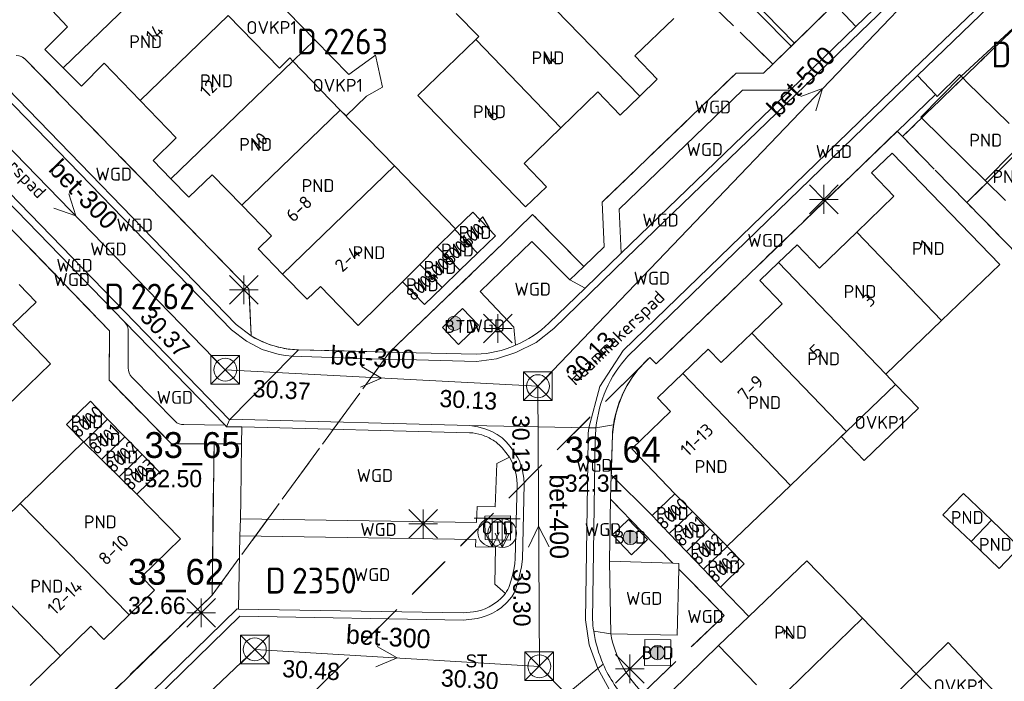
# Model space of a CAD drawing. Header units: metres. Extents: x 207644 to 210135, y 370459 to 373417.
# Tile 155 of 256: x 208482 to 208551, y 372136 to 372183. Entities that reach past the tile are written whole.
import ezdxf
from ezdxf.enums import TextEntityAlignment as Align

# ---------------------------------------------------------------- set-up
doc = ezdxf.new("R2010")
doc.units = ezdxf.units.M
doc.linetypes.add('HIDDEN2', pattern=[4.7625, 3.175, -1.5875])
for name, color, linetype in [('BTD', 7, 'Continuous'), ('CON_BxH300x300mm', 7, 'Continuous'), ('CON_BxH400x400mm', 7, 'Continuous'), ('CON_BxH500x500mm', 7, 'Continuous'), ('DMM_BxH300x300mm', 7, 'Continuous'), ('DMM_BxH400x400mm', 7, 'Continuous'), ('DMM_BxH500x500mm', 7, 'Continuous'), ('GB', 1, 'Continuous'), ('GB07', 1, 'Continuous'), ('GB11', 1, 'Continuous'), ('INV_BxH300x300mm', 7, 'Continuous'), ('INV_BxH400x400mm', 7, 'Continuous'), ('INV_BxH500x500mm', 7, 'Continuous'), ('KAD_perceelnummer', 212, 'Continuous'), ('KAD_sectie', 212, 'Continuous'), ('KAD_Vastgesteld_Perceel', 212, 'Continuous'), ('KO_INSPECTIE', 7, 'Continuous'), ('NAR', 7, 'Continuous'), ('NLV_inspectieput', 7, 'Continuous'), ('NNR_inspectieput', 7, 'Continuous'), ('NOD_inspectieput', 7, 'Continuous'), ('ORL', 7, 'Continuous'), ('OTD', 7, 'Continuous'), ('OVKP1', 7, 'Continuous'), ('PIJL', 7, 'Continuous'), ('PND', 7, 'Continuous'), ('WGD', 7, 'Continuous')]:
    doc.layers.add(name, color=color, linetype=linetype)
for name, color, linetype, lineweight in [('GMV', 7, 'Continuous', 25), ('GP1', 7, 'Continuous', 30), ('Q13P_ondergrondse_afvalbak-plastic-combi', 4, 'Continuous', 0), ('Q13R_ondergrondse_afvalbak-afval-combi', 5, 'Continuous', 0), ('Q21_lantaarnpaal', 1, 'Continuous', 0), ('Q26_boom', 72, 'Continuous', 0), ('Q28_rioolput', 153, 'Continuous', 0)]:
    doc.layers.add(name, color=color, linetype=linetype, lineweight=lineweight)
doc.styles.add('ISO', font='isocpeur.ttf', dxfattribs={"height": 1})
doc.styles.add('ISOCP', font='ISOCP.shx', dxfattribs={"height": 1.8})

# ---------------------------------------------------------------- blocks, each defined once
blk = doc.blocks.new('ACMAP_ANN_TEMPLATE_Vastgesteld_Perceelnummer')
at = {"layer": 'KAD_perceelnummer', "style": 'ISOCP'}
blk.add_attdef('Perceelnummer', text='', height=1.8, dxfattribs=at).set_placement((0, 0), align=Align.MIDDLE)
at = {"layer": 'KAD_sectie', "style": 'ISOCP'}
blk.add_attdef('sectie', text='', height=1.8, dxfattribs=at).set_placement((-2.7, 0), align=Align.MIDDLE_RIGHT)
blk = doc.blocks.new('Q13P')
for p, q in [((-1.25, 1), (1.25, 1)), ((0, 1), (0, -1))]:
    blk.add_line(p, q)
blk.add_lwpolyline([(-0.5, 0), (0, -1), (0.5, 0)])
blk.add_circle((0, 0), 1)
blk = doc.blocks.new('Q13R')
for p, q in [((-1.25, 1), (1.25, 1)), ((0, 1), (0, -1))]:
    blk.add_line(p, q)
blk.add_lwpolyline([(-0.5, 0), (0, -1), (0.5, 0)])
blk.add_circle((0, 0), 1)
blk = doc.blocks.new('Q26')
blk.add_hatch(color=256).paths.add_polyline_path([(-0.452, -0.01, 1), (0.548, -0.01, 1)])
blk.add_circle((0.048, -0.01), 0.5)
blk = doc.blocks.new('Q21')
for p, q in [((-1, 1), (0, 0)), ((0, 1), (0, 0)), ((0, 0), (1, 1)), ((-1, 0), (0, 0)), ((-1, -1), (0, 0)), ((0, 0), (1, 0)), ((0, 0), (0, -1)), ((0, 0), (1, -1))]:
    blk.add_line(p, q)
blk = doc.blocks.new('Q28')
at = {"linetype": 'Continuous'}
for p, q in [((-1, -1), (1, 1)), ((-1, 1), (1, -1))]:
    blk.add_line(p, q, dxfattribs=at)
blk.add_lwpolyline([(1, 1), (1, -1), (-1, -1), (-1, 1)], close=True)

msp = doc.modelspace()

# ---------------------------------------------------------------- linework, layer by layer
at = {"layer": 'CON_BxH300x300mm', "color": 253, "linetype": 'Continuous', "lineweight": 13}
for points in [[(208496.47, 372158.18), (208475.61, 372179.63)], [(208518.28, 372157.03), (208496.47, 372158.18)], [(208471.07, 372112.62), (208498.53, 372138.68)], [(208498.53, 372138.68), (208518.38, 372137.5)]]:
    msp.add_lwpolyline(points, dxfattribs=at)
at = {"layer": 'CON_BxH400x400mm', "color": 253, "linetype": 'Continuous', "lineweight": 13}
for points in [[(208518.38, 372137.5), (208518.28, 372157.03)], [(208518.38, 372137.5), (208557.57, 372096.94)]]:
    msp.add_lwpolyline(points, dxfattribs=at)
at = {"layer": 'CON_BxH500x500mm', "color": 253, "linetype": 'Continuous', "lineweight": 13}
msp.add_lwpolyline([(208558, 372198.53), (208518.28, 372157.03)], dxfattribs=at)
at = {"layer": 'GB', "color": 253, "linetype": 'Continuous', "lineweight": 13}
for points in [[(208485.16, 372179.226), (208492.939, 372186.74)], [(208532.125, 372185.117), (208536.18, 372180.959)], [(208485.477, 372182.089), (208482.921, 372184.806)], [(208538.977, 372183.686), (208536.18, 372180.959)], [(208496.684, 372182.887), (208490.535, 372176.948)], [(208500.256, 372179.212), (208496.684, 372182.887)], [(208525.034, 372180.056), (208527.761, 372182.667)], [(208483.887, 372180.497), (208485.477, 372182.089)], [(208509.914, 372177.292), (208513.941, 372181.204)], [(208513.941, 372181.204), (208514.15, 372181.407)], [(208485.16, 372179.226), (208483.887, 372180.497)], [(208488.023, 372179.548), (208486.433, 372177.955)], [(208490.535, 372176.948), (208488.023, 372179.548)], [(208501.185, 372179.704), (208492.685, 372171.494)], [(208500.975, 372179.921), (208500.256, 372179.212)], [(208501.185, 372179.704), (208500.975, 372179.921)], [(208504.498, 372176.288), (208501.185, 372179.704)], [(208526.602, 372178.443), (208525.034, 372180.056)], [(208486.433, 372177.955), (208485.16, 372179.226)], [(208525.379, 372177.254), (208526.602, 372178.443)], [(208544.982, 372175.791), (208547.795, 372178.646)], [(208547.966, 372178.477), (208547.795, 372178.646)], [(208548.188, 372178.26), (208547.966, 372178.477)], [(208551.146, 372175.351), (208548.188, 372178.26)], [(208519.889, 372175.054), (208522.458, 372177.552)], [(208522.458, 372177.552), (208524.026, 372175.939)], [(208493.047, 372174.347), (208490.535, 372176.948)], [(208517.411, 372169.534), (208509.914, 372177.292)], [(208524.026, 372175.939), (208525.379, 372177.254)], [(208504.498, 372176.288), (208508.278, 372172.391)], [(208549.47, 372171.37), (208544.982, 372175.791)], [(208519.889, 372175.054), (208517.32, 372172.555)], [(208491.435, 372172.778), (208493.047, 372174.347)], [(208543.002, 372173.282), (208541.561, 372171.898)], [(208550.507, 372165.528), (208543.002, 372173.282)], [(208492.685, 372171.494), (208491.435, 372172.778)], [(208512.527, 372168.009), (208508.278, 372172.391)], [(208517.32, 372172.555), (208518.872, 372170.926)], [(208541.561, 372171.898), (208543.119, 372170.275)], [(208493.935, 372170.209), (208492.685, 372171.494)], [(208495.547, 372171.778), (208493.935, 372170.209)], [(208497.62, 372169.644), (208495.547, 372171.778)], [(208549.47, 372171.37), (208550.887, 372169.974)], [(208518.872, 372170.926), (208517.411, 372169.534)], [(208543.119, 372170.275), (208540.519, 372167.772)], [(208497.62, 372169.644), (208499.693, 372167.51)], [(208512.527, 372168.009), (208513.737, 372169.176)], [(208513.737, 372169.176), (208515.312, 372167.51)], [(208537.919, 372165.269), (208540.519, 372167.772)], [(208499.693, 372167.51), (208498.761, 372166.604)], [(208515.312, 372167.51), (208514.076, 372166.312)], [(208498.761, 372166.604), (208500.468, 372164.847)], [(208535.063, 372165.647), (208536.361, 372166.892)], [(208536.361, 372166.892), (208537.919, 372165.269)], [(208512.839, 372165.114), (208514.076, 372166.312)], [(208511.603, 372163.916), (208512.839, 372165.114)], [(208533.766, 372164.402), (208535.063, 372165.647)], [(208546.441, 372161.62), (208550.507, 372165.528)], [(208500.468, 372164.847), (208502.175, 372163.089)], [(208535.324, 372162.779), (208533.766, 372164.402)], [(208482.088, 372164.115), (208483.272, 372162.888)], [(208502.175, 372163.089), (208503.107, 372163.995)], [(208503.107, 372163.995), (208505.734, 372161.267)], [(208505.734, 372161.267), (208508.835, 372164.298)], [(208508.835, 372164.298), (208510.366, 372162.718)], [(208510.366, 372162.718), (208511.603, 372163.916)], [(208483.272, 372162.888), (208481.655, 372161.328)], [(208533.192, 372160.73), (208535.324, 372162.779)], [(208542.545, 372157.875), (208546.441, 372161.62)], [(208481.655, 372161.328), (208484.289, 372158.598)], [(208531.06, 372158.68), (208533.192, 372160.73)], [(208528.393, 372157.915), (208530.158, 372159.616)], [(208530.158, 372159.616), (208531.06, 372158.68)], [(208484.289, 372158.598), (208478.121, 372152.635)], [(208528.393, 372157.915), (208526.628, 372156.214)], [(208542.545, 372157.875), (208543.236, 372157.158)], [(208539.802, 372153.863), (208543.236, 372157.158)], [(208526.628, 372156.214), (208527.53, 372155.278)], [(208487.062, 372155.981), (208485.397, 372154.369)], [(208488.267, 372154.745), (208487.062, 372155.981)], [(208489.471, 372153.51), (208488.267, 372154.745)], [(208527.53, 372155.278), (208524.827, 372152.673)], [(208485.397, 372154.369), (208486.59, 372153.149)], [(208489.471, 372153.51), (208490.676, 372152.274)], [(208535.9, 372150.117), (208539.802, 372153.863)], [(208486.59, 372153.149), (208482.175, 372148.856)], [(208524.827, 372152.673), (208527.843, 372149.529)], [(208490.676, 372152.274), (208491.88, 372151.038)], [(208491.88, 372151.038), (208490.297, 372149.495)], [(208531.479, 372145.872), (208535.9, 372150.117)], [(208493.34, 372146.38), (208490.297, 372149.495)], [(208527.843, 372149.529), (208526.252, 372148.01)], [(208478.292, 372145.079), (208482.175, 372148.856)], [(208526.252, 372148.01), (208527.443, 372146.763)], [(208528.634, 372145.516), (208527.443, 372146.763)], [(208490.639, 372143.739), (208493.34, 372146.38)], [(208531.479, 372145.872), (208531.491, 372145.86)], [(208532.671, 372144.649), (208531.491, 372145.86)], [(208529.824, 372144.269), (208528.634, 372145.516)], [(208531.015, 372143.022), (208532.671, 372144.649)], [(208537.05, 372144.862), (208532.992, 372140.964)], [(208540.919, 372140.861), (208537.05, 372144.862)], [(208491.524, 372142.806), (208490.639, 372143.739)], [(208529.824, 372144.269), (208531.015, 372143.022)], [(208489.761, 372141.09), (208491.524, 372142.806)], [(208487.996, 372139.372), (208489.761, 372141.09)], [(208484.976, 372138.237), (208487.089, 372140.301)], [(208487.089, 372140.301), (208487.996, 372139.372)], [(208532.992, 372140.964), (208530.889, 372138.944)], [(208544.674, 372136.978), (208540.919, 372140.861)], [(208533.538, 372136.204), (208530.889, 372138.944)], [(208482.864, 372136.175), (208484.976, 372138.237)], [(208548.413, 372133.111), (208544.674, 372136.978)]]:
    msp.add_lwpolyline(points, dxfattribs=at)
at = {"layer": 'GB07', "color": 253, "linetype": 'Continuous', "lineweight": 13}
for points in [[(208525.379, 372177.254), (208517.868, 372185.019)], [(208519.889, 372175.054), (208513.941, 372181.204)], [(208497.62, 372169.644), (208504.498, 372176.288)], [(208549.47, 372171.37), (208551.451, 372173.38)], [(208508.278, 372172.391), (208500.468, 372164.847)], [(208511.264, 372166.74), (208512.479, 372167.96)], [(208512.479, 372167.96), (208512.527, 372168.009)], [(208512.479, 372167.96), (208514.076, 372166.312)], [(208546.441, 372161.62), (208540.519, 372167.772)], [(208510.05, 372165.519), (208511.264, 372166.74)], [(208511.264, 372166.74), (208512.839, 372165.114)], [(208510.05, 372165.519), (208508.835, 372164.298)], [(208510.05, 372165.519), (208511.603, 372163.916)], [(208542.545, 372157.875), (208535.063, 372165.647)], [(208539.802, 372153.863), (208533.192, 372160.73)], [(208535.9, 372150.117), (208528.393, 372157.915)], [(208488.267, 372154.745), (208486.609, 372153.13)], [(208489.471, 372153.51), (208487.839, 372151.918)], [(208486.609, 372153.13), (208486.59, 372153.149)], [(208487.839, 372151.918), (208486.609, 372153.13)], [(208489.068, 372150.707), (208490.676, 372152.274)], [(208487.839, 372151.918), (208489.068, 372150.707)], [(208489.068, 372150.707), (208490.297, 372149.495)], [(208527.843, 372149.529), (208529.059, 372148.306)], [(208482.175, 372148.856), (208489.761, 372141.09)], [(208529.059, 372148.306), (208527.443, 372146.763)], [(208530.275, 372147.083), (208529.059, 372148.306)], [(208548.498, 372146.198), (208549.921, 372147.686)], [(208530.275, 372147.083), (208528.634, 372145.516)], [(208530.275, 372147.083), (208531.479, 372145.872)], [(208529.824, 372144.269), (208531.491, 372145.86)], [(208484.976, 372138.237), (208478.292, 372145.079)], [(208533.174, 372133.336), (208540.919, 372140.861)], [(208544.674, 372136.978), (208538.545, 372131.023)]]:
    msp.add_lwpolyline(points, dxfattribs=at)
at = {"layer": 'GB11', "color": 253, "linetype": 'Continuous', "lineweight": 13}
for points in [[(208514.15, 372181.407), (208512.583, 372183.02)], [(208546.536, 372148.074), (208547.959, 372149.562)], [(208547.959, 372149.562), (208549.921, 372147.686)], [(208548.498, 372146.198), (208546.536, 372148.074)], [(208551.883, 372145.81), (208549.921, 372147.686)], [(208548.498, 372146.198), (208550.46, 372144.322)], [(208550.46, 372144.322), (208551.883, 372145.81)]]:
    msp.add_lwpolyline(points, dxfattribs=at)
at = {"layer": 'GMV', "color": 253, "linetype": 'Continuous', "lineweight": 13}
for points in [[(208552.181, 372193.418), (208540.465, 372182.12)], [(208540.808, 372181.756), (208548.924, 372189.582)], [(208556.043, 372189.567), (208544.756, 372178.691)], [(208551.937, 372186.302), (208544.442, 372179.08)], [(208547.795, 372178.646), (208555.611, 372185.884)], [(208538.977, 372183.686), (208540.465, 372182.12)], [(208540.465, 372182.12), (208535.872, 372177.683)], [(208536.215, 372177.319), (208540.808, 372181.756)], [(208536.18, 372180.959), (208534.024, 372178.861)], [(208496.901, 372160.968), (208478.734, 372179.672)], [(208479.093, 372180.018), (208497.237, 372161.338)], [(208482.52, 372179.839), (208498.125, 372163.818)], [(208532.099, 372178.848), (208522.759, 372169.853)], [(208544.442, 372179.08), (208524.234, 372159.51)], [(208534.024, 372178.861), (208532.099, 372178.848)], [(208547.698, 372178.756), (208546.129, 372177.24)], [(208547.795, 372178.646), (208547.698, 372178.756)], [(208544.756, 372178.691), (208524.548, 372159.121)], [(208546.005, 372177.379), (208544.756, 372178.691)], [(208532.545, 372177.681), (208523.955, 372169.383)], [(208535.872, 372177.683), (208524.097, 372166.316)], [(208535.872, 372177.683), (208532.545, 372177.681)], [(208524.44, 372165.952), (208536.215, 372177.319)], [(208546.005, 372177.379), (208544.68, 372176.101)], [(208546.129, 372177.24), (208546.005, 372177.379)], [(208475.149, 372176.225), (208489.452, 372161.515)], [(208475.507, 372176.569), (208496.775, 372154.698)], [(208544.68, 372176.101), (208526.528, 372158.589)], [(208488.4, 372160.9), (208478.562, 372171.057)], [(208522.759, 372169.853), (208522.911, 372166.757)], [(208523.955, 372169.383), (208524.097, 372166.316)], [(208515.848, 372166.994), (208517.914, 372169.009)], [(208517.914, 372169.009), (208521.48, 372165.367)], [(208514.254, 372163.635), (208517.857, 372167.13)], [(208517.857, 372167.13), (208520.514, 372164.448)], [(208507.936, 372159.405), (208515.848, 372166.994)], [(208522.911, 372166.757), (208521.48, 372165.367)], [(208519.391, 372161.063), (208524.44, 372165.952)], [(208524.097, 372166.316), (208521.573, 372163.872)], [(208521.48, 372165.367), (208520.514, 372164.448)], [(208521.573, 372163.872), (208520.514, 372164.448)], [(208498.125, 372163.818), (208498.289, 372160.538)], [(208521.573, 372163.872), (208519.048, 372161.427)], [(208516.603, 372161.153), (208514.254, 372163.635)], [(208511.616, 372161.115), (208513.019, 372162.455)], [(208513.019, 372162.455), (208514.14, 372161.281)], [(208488.367, 372157.443), (208488.4, 372160.9)], [(208496.463, 372154.304), (208489.452, 372161.515)], [(208497.953, 372160.168), (208496.901, 372160.968)], [(208497.237, 372161.338), (208498.289, 372160.538)], [(208512.738, 372159.942), (208511.616, 372161.115)], [(208514.14, 372161.281), (208512.738, 372159.942)], [(208516.719, 372159.882), (208516.603, 372161.153)], [(208518.152, 372160.084), (208519.391, 372161.063)], [(208489.697, 372158.305), (208489.709, 372160.816)], [(208499.054, 372159.595), (208497.953, 372160.168)], [(208500.243, 372159.237), (208499.054, 372159.595)], [(208501.582, 372159.568), (208501.139, 372159.119)], [(208501.582, 372159.568), (208507.936, 372159.405)], [(208516.737, 372159.382), (208518.152, 372160.084)], [(208501.139, 372159.119), (208496.775, 372154.698)], [(208500.689, 372159.163), (208500.243, 372159.237)], [(208501.139, 372159.119), (208500.689, 372159.163)], [(208501.139, 372159.119), (208507.954, 372158.905)], [(208507.936, 372159.405), (208509.785, 372159.366)], [(208507.954, 372158.905), (208509.803, 372158.866)], [(208509.785, 372159.366), (208513.981, 372159.264)], [(208509.803, 372158.866), (208513.999, 372158.764)], [(208513.999, 372158.764), (208515.396, 372158.947)], [(208515.396, 372158.947), (208516.737, 372159.382)], [(208524.234, 372159.51), (208522.594, 372157.019)], [(208526.089, 372159.039), (208525.933, 372158.885)], [(208526.528, 372158.589), (208526.089, 372159.039)], [(208492.967, 372154.588), (208489.959, 372157.673)], [(208492.713, 372153.019), (208488.367, 372157.443)], [(208522.594, 372157.019), (208521.822, 372154.139)], [(208496.463, 372154.304), (208493.577, 372154.356)], [(208496.55, 372154.197), (208496.463, 372154.304)], [(208496.775, 372154.698), (208496.55, 372154.197)], [(208496.55, 372154.197), (208497.63, 372154.205)], [(208497.642, 372154.705), (208496.775, 372154.698)], [(208497.612, 372153.017), (208497.63, 372154.205)], [(208497.63, 372154.205), (208513.513, 372153.791)], [(208513.525, 372154.291), (208497.642, 372154.705)], [(208513.525, 372154.291), (208514.1, 372154.206)], [(208521.822, 372154.139), (208513.525, 372154.291)], [(208514.1, 372154.206), (208514.657, 372154.041)], [(208514.657, 372154.041), (208515.064, 372153.881)], [(208521.793, 372153.736), (208521.822, 372154.139)], [(208521.822, 372154.139), (208522.327, 372154.13)], [(208523.55, 372154.327), (208522.327, 372154.13)], [(208515.064, 372153.881), (208515.449, 372153.673)], [(208515.449, 372153.673), (208515.781, 372153.433)], [(208515.781, 372153.433), (208516.076, 372153.146)], [(208521.783, 372153.333), (208521.793, 372153.736)], [(208522.09, 372140.757), (208522.282, 372153.356)], [(208523.482, 372153.676), (208523.396, 372150.842)], [(208495.695, 372153.017), (208492.713, 372153.019)], [(208495.551, 372142.451), (208495.695, 372153.017)], [(208495.695, 372153.017), (208497.612, 372153.017)], [(208497.612, 372153.017), (208497.551, 372149.108)], [(208516.053, 372152.421), (208515.79, 372152.736)], [(208516.076, 372153.146), (208516.339, 372152.831)], [(208516.339, 372152.831), (208516.578, 372152.498)], [(208521.591, 372140.734), (208521.783, 372153.333)], [(208515.42, 372151.652), (208516.292, 372152.088)], [(208516.292, 372152.088), (208516.053, 372152.421)], [(208516.292, 372152.088), (208516.415, 372151.883)], [(208516.578, 372152.498), (208516.891, 372152.037)], [(208516.891, 372152.037), (208516.99, 372151.82)], [(208515.306, 372148.63), (208515.42, 372151.652)], [(208516.415, 372151.883), (208516.514, 372151.666)], [(208516.514, 372151.666), (208516.598, 372151.443)], [(208516.598, 372151.443), (208516.67, 372151.215)], [(208516.99, 372151.82), (208517.074, 372151.597)], [(208517.074, 372151.597), (208517.146, 372151.369)], [(208517.146, 372151.369), (208517.21, 372151.126)], [(208516.67, 372151.215), (208516.734, 372150.972)], [(208516.734, 372150.972), (208516.78, 372150.725)], [(208516.78, 372150.725), (208516.813, 372150.476)], [(208517.21, 372151.126), (208517.256, 372150.879)], [(208517.256, 372150.879), (208517.289, 372150.63)], [(208517.289, 372150.63), (208517.328, 372150.212)], [(208523.396, 372150.842), (208523.346, 372149.194)], [(208526.252, 372148.01), (208523.396, 372150.842)], [(208516.828, 372150.225), (208516.695, 372144.989)], [(208516.813, 372150.476), (208516.828, 372150.225)], [(208517.328, 372150.212), (208517.195, 372144.976)], [(208497.551, 372149.108), (208497.523, 372147.792)], [(208514.002, 372147.538), (208514.044, 372148.649)], [(208514.044, 372148.649), (208515.306, 372148.63)], [(208523.346, 372149.194), (208523.272, 372144.824)], [(208516.358, 372147.985), (208514.588, 372147.982)], [(208514.588, 372147.982), (208514.591, 372146.332)], [(208516.361, 372146.305), (208516.358, 372147.985)], [(208497.498, 372146.596), (208497.523, 372147.792)], [(208497.523, 372147.792), (208514.002, 372147.538)], [(208523.483, 372146.661), (208524.602, 372147.73)], [(208524.602, 372147.73), (208525.924, 372146.345)], [(208497.402, 372141.495), (208497.498, 372146.596)], [(208497.498, 372146.596), (208513.957, 372146.342)], [(208524.805, 372145.277), (208523.483, 372146.661)], [(208513.957, 372146.342), (208513.937, 372145.823)], [(208513.937, 372145.823), (208515.325, 372145.802)], [(208514.591, 372146.332), (208515.334, 372146.321)], [(208515.325, 372145.802), (208515.282, 372143.24)], [(208515.334, 372146.321), (208516.361, 372146.305)], [(208525.924, 372146.345), (208524.805, 372145.277)], [(208516.667, 372144.675), (208516.621, 372144.363)], [(208516.695, 372144.989), (208516.667, 372144.675)], [(208517.14, 372144.447), (208517.067, 372144.136)], [(208517.195, 372144.976), (208517.14, 372144.447)], [(208523.272, 372144.824), (208527.683, 372144.694)], [(208523.272, 372144.824), (208523.362, 372139.764)], [(208527.683, 372144.694), (208528.111, 372144.681)], [(208528.111, 372144.681), (208528.121, 372144.285)], [(208516.481, 372143.749), (208516.299, 372143.141)], [(208516.559, 372144.054), (208516.481, 372143.749)], [(208516.621, 372144.363), (208516.559, 372144.054)], [(208517.005, 372143.827), (208516.927, 372143.522)], [(208517.067, 372144.136), (208517.005, 372143.827)], [(208528.121, 372144.285), (208528.002, 372139.675)], [(208515.282, 372143.24), (208516.011, 372142.575)], [(208516.927, 372143.522), (208516.745, 372142.914)], [(208452.517, 372100.516), (208495.551, 372142.451)], [(208516.624, 372142.619), (208516.457, 372142.348)], [(208516.745, 372142.914), (208516.624, 372142.619)], [(208532.992, 372140.964), (208531.015, 372143.022)], [(208514.869, 372141.644), (208515.188, 372141.833)], [(208515.188, 372141.833), (208515.491, 372142.046)], [(208516.122, 372141.958), (208515.742, 372141.613)], [(208516.457, 372142.348), (208516.122, 372141.958)], [(208452.781, 372098.07), (208497.297, 372141.498)], [(208497.492, 372140.994), (208456.529, 372101.032)], [(208497.297, 372141.498), (208497.402, 372141.495)], [(208497.402, 372141.495), (208513.071, 372141.227)], [(208513.08, 372140.727), (208497.492, 372140.994)], [(208513.071, 372141.227), (208513.78, 372141.295)], [(208513.78, 372141.295), (208514.063, 372141.347)], [(208514.063, 372141.347), (208514.34, 372141.422)], [(208514.591, 372140.989), (208514.314, 372140.914)], [(208514.34, 372141.422), (208514.61, 372141.52)], [(208514.861, 372141.087), (208514.591, 372140.989)], [(208514.61, 372141.52), (208514.869, 372141.644)], [(208515.12, 372141.211), (208514.861, 372141.087)], [(208515.439, 372141.4), (208515.12, 372141.211)], [(208515.742, 372141.613), (208515.439, 372141.4)], [(208514.033, 372140.842), (208513.08, 372140.727)], [(208514.314, 372140.914), (208514.033, 372140.842)], [(208521.852, 372138.992), (208521.591, 372140.734)], [(208523.362, 372139.764), (208522.171, 372139.958)], [(208528.002, 372139.675), (208523.362, 372139.764)], [(208522.463, 372137.34), (208521.852, 372138.992)], [(208525.715, 372137.558), (208525.745, 372139.371)], [(208525.745, 372139.371), (208527.554, 372139.341)], [(208530.889, 372138.944), (208526.519, 372134.711)], [(208527.554, 372139.341), (208527.524, 372137.527)], [(208522.463, 372137.34), (208522.836, 372137.647)], [(208527.524, 372137.527), (208525.715, 372137.558)], [(208518.554, 372134.119), (208522.463, 372137.34)], [(208522.463, 372137.34), (208523.249, 372135.905)]]:
    msp.add_lwpolyline(points, dxfattribs=at)
for points in [[(208481.887, 372180.093, -0.199293), (208482.52, 372179.839)], [(208489.709, 372160.816, 0.204774), (208489.452, 372161.515)], [(208519.048, 372161.427, -0.0908), (208516.719, 372159.882)], [(208498.289, 372160.538, 0.086918), (208500.44, 372159.697)], [(208500.44, 372159.697, 0.042953), (208501.582, 372159.568)], [(208516.719, 372159.882, -0.091969), (208513.981, 372159.264)], [(208522.327, 372154.13, -0.159378), (208524.548, 372159.121)], [(208525.933, 372158.885, 0.16958), (208523.55, 372154.327)], [(208489.959, 372157.673, -0.192716), (208489.697, 372158.305)], [(208493.577, 372154.356, -0.180417), (208492.967, 372154.588)], [(208522.282, 372153.356, -0.02189), (208522.327, 372154.13)], [(208523.55, 372154.327, 0.021432), (208523.482, 372153.676)], [(208513.513, 372153.791, -0.067428), (208514.371, 372153.631)], [(208514.371, 372153.631, -0.06046), (208515.163, 372153.263)], [(208515.163, 372153.263, -0.072695), (208515.79, 372152.736)], [(208516.299, 372143.141, -0.084503), (208516.011, 372142.575)], [(208516.011, 372142.575, -0.075312), (208515.491, 372142.046)], [(208522.171, 372139.958, -0.021186), (208522.09, 372140.757)], [(208522.836, 372137.647, -0.067116), (208522.171, 372139.958)], [(208523.362, 372139.764, 0.154037), (208525.534, 372135.728)], [(208522.836, 372137.647, 0.090105), (208524.625, 372134.996)]]:
    msp.add_lwpolyline(points, format="xyb", dxfattribs=at)
at = {"layer": 'GP1', "color": 253, "linetype": 'Continuous', "lineweight": 13}
for points in [[(208498.947, 372185.072), (208502.721, 372181.187)], [(208501.185, 372179.704), (208502.721, 372181.187)], [(208505.081, 372178.758), (208502.721, 372181.187)], [(208506.957, 372180.112), (208505.081, 372178.758)], [(208507.448, 372177.89), (208506.957, 372180.112)], [(208506.331, 372177.26), (208507.448, 372177.89)], [(208504.901, 372175.873), (208506.331, 372177.26)], [(208504.498, 372176.288), (208504.901, 372175.873)], [(208544.835, 372155.499), (208543.236, 372157.158)], [(208541.034, 372151.852), (208544.835, 372155.499)], [(208539.802, 372153.863), (208539.439, 372153.515)], [(208539.439, 372153.515), (208541.034, 372151.852)], [(208546.905, 372139.158), (208544.674, 372136.978)], [(208550.601, 372135.237), (208546.905, 372139.158)]]:
    msp.add_lwpolyline(points, dxfattribs=at)
at = {"layer": 'KAD_Vastgesteld_Perceel', "color": 253, "linetype": 'HIDDEN2', "lineweight": 13}
for points in [[(208548.894, 372203.016), (208543.42, 372197.181), (208539.842, 372193.414), (208531.885, 372184.82), (208535.955, 372180.74), (208534.676, 372179.495), (208526.231, 372187.691), (208544.49, 372207.231), (208548.894, 372203.016)], [(208535.955, 372180.74), (208531.885, 372184.82), (208539.842, 372193.414), (208543.42, 372197.181), (208548.894, 372203.016), (208552.883, 372199.2), (208552.894, 372197.618), (208547.961, 372192.389), (208538.977, 372183.686), (208535.955, 372180.74)], [(208543.717, 372174.438), (208551.415, 372181.883), (208555.632, 372185.918), (208560.307, 372190.482), (208561.978, 372190.477), (208565.181, 372187.392), (208556.055, 372177.682), (208548.21, 372169.829), (208543.717, 372174.438)], [(208569.001, 372183.714), (208563.951, 372178.21), (208551.88, 372166.065), (208548.21, 372169.829), (208556.055, 372177.682), (208565.181, 372187.392), (208569.001, 372183.714)], [(208488.4, 372160.9), (208488.367, 372157.443), (208492.713, 372153.019), (208495.695, 372153.017), (208495.551, 372142.451), (208476.68, 372124.189), (208475.276, 372125.619), (208471.784, 372129.197), (208469.321, 372127.076), (208462.658, 372135.424), (208457.79, 372141.509), (208465.636, 372149.157), (208450.735, 372164.668), (208469.438, 372179.615), (208477.784, 372171.042), (208478.562, 372171.057), (208488.4, 372160.9)]]:
    msp.add_lwpolyline(points, close=True, dxfattribs=at)
for points in [[(208476.68, 372124.189), (208495.551, 372142.451), (208507.936, 372159.405), (208515.848, 372166.994), (208517.914, 372169.009), (208521.48, 372165.367), (208522.911, 372166.757), (208522.759, 372169.853), (208532.099, 372178.848), (208534.024, 372178.861), (208534.676, 372179.495), (208535.955, 372180.74), (208538.977, 372183.686), (208547.961, 372192.389), (208552.894, 372197.618)], [(208526.231, 372187.691), (208534.676, 372179.495), (208534.024, 372178.861), (208532.099, 372178.848), (208522.759, 372169.853), (208522.911, 372166.757), (208521.48, 372165.367), (208521.48, 372165.367), (208517.914, 372169.009), (208515.848, 372166.994), (208507.936, 372159.405), (208501.582, 372159.568), (208500.89, 372159.623), (208500.208, 372159.749), (208499.542, 372159.945), (208498.9, 372160.209), (208498.289, 372160.538), (208498.125, 372163.818), (208482.519, 372179.838), (208482.333, 372179.977), (208482.118, 372180.064)], [(208551.415, 372181.883), (208543.717, 372174.438), (208543.348, 372174.816), (208526.528, 372158.589), (208526.089, 372159.039), (208525.309, 372158.265), (208502.751, 372135.79)], [(208482.118, 372180.064), (208482.333, 372179.977), (208482.519, 372179.838), (208498.125, 372163.818), (208498.289, 372160.538), (208498.9, 372160.209), (208499.542, 372159.945), (208500.208, 372159.749), (208500.89, 372159.623), (208501.582, 372159.568), (208507.936, 372159.405), (208495.551, 372142.451), (208495.695, 372153.017), (208492.713, 372153.019), (208488.367, 372157.443), (208488.4, 372160.9), (208478.562, 372171.057)], [(208525.612, 372135.647), (208531.273, 372141.051), (208528.121, 372144.285), (208528.111, 372144.681), (208527.683, 372144.694), (208523.345, 372149.158), (208523.346, 372149.194), (208523.482, 372153.676), (208523.565, 372154.388), (208523.71, 372155.089), (208523.916, 372155.776), (208524.181, 372156.441), (208524.504, 372157.081), (208524.88, 372157.691), (208525.309, 372158.265), (208526.089, 372159.039), (208526.528, 372158.589), (208526.528, 372158.589), (208543.348, 372174.816), (208543.717, 372174.438), (208548.21, 372169.829), (208551.88, 372166.065)], [(208502.751, 372135.79), (208525.309, 372158.265), (208524.88, 372157.691), (208524.504, 372157.081), (208524.181, 372156.441), (208523.916, 372155.776), (208523.71, 372155.089), (208523.565, 372154.388), (208523.482, 372153.676), (208523.482, 372153.676), (208523.346, 372149.194), (208523.345, 372149.158), (208527.683, 372144.694), (208528.111, 372144.681), (208528.121, 372144.285), (208531.273, 372141.051), (208525.612, 372135.647)]]:
    msp.add_lwpolyline(points, dxfattribs=at)
at = {"layer": 'NOD_inspectieput', "color": 253, "lineweight": 13}
for centre in [(208496.47, 372158.18), (208518.28, 372157.03), (208498.53, 372138.68), (208518.38, 372137.5)]:
    msp.add_circle(centre, 0.8, dxfattribs=at)
at = {"layer": 'PIJL', "color": 253, "lineweight": 13}
for points in [[(208536.62, 372177.24), (208538.14, 372177.78), (208537.66, 372176.24)], [(208485.55, 372170.44), (208486.04, 372168.91), (208484.52, 372169.44)], [(208505.97, 372158.4), (208507.38, 372157.6), (208505.9, 372156.96)], [(208519.06, 372145.83), (208518.33, 372147.27), (208517.62, 372145.82)], [(208507.06, 372138.89), (208508.46, 372138.09), (208506.97, 372137.46)]]:
    msp.add_lwpolyline(points, dxfattribs=at)

# ---------------------------------------------------------------- block references
at = {"layer": 'KAD_Vastgesteld_Perceel', "color": 253, "linetype": 'HIDDEN2', "lineweight": 13}
ref = msp.add_blockref('ACMAP_ANN_TEMPLATE_Vastgesteld_Perceelnummer', (208505.567, 372181.066), dxfattribs=at)
ref.add_attrib('Perceelnummer', '2263', dxfattribs={"layer": 'KAD_perceelnummer', "lineweight": 13, "height": 1.8, "style": 'ISOCP'}).set_placement((208505.567, 372181.066), align=Align.MIDDLE)
ref.add_attrib('sectie', 'D', dxfattribs={"layer": 'KAD_sectie', "lineweight": 13, "height": 1.8, "style": 'ISOCP'}).set_placement((208502.867, 372181.066), align=Align.MIDDLE_RIGHT)
ref = msp.add_blockref('ACMAP_ANN_TEMPLATE_Vastgesteld_Perceelnummer', (208554.004, 372180.156), dxfattribs=at)
ref.add_attrib('Perceelnummer', '2286', dxfattribs={"layer": 'KAD_perceelnummer', "lineweight": 13, "height": 1.8, "style": 'ISOCP'}).set_placement((208554.004, 372180.156), align=Align.MIDDLE)
ref.add_attrib('sectie', 'D', dxfattribs={"layer": 'KAD_sectie', "lineweight": 13, "height": 1.8, "style": 'ISOCP'}).set_placement((208551.304, 372180.156), align=Align.MIDDLE_RIGHT)
ref = msp.add_blockref('ACMAP_ANN_TEMPLATE_Vastgesteld_Perceelnummer', (208492.12, 372163.286), dxfattribs=at)
ref.add_attrib('Perceelnummer', '2262', dxfattribs={"layer": 'KAD_perceelnummer', "lineweight": 13, "height": 1.8, "style": 'ISOCP'}).set_placement((208492.12, 372163.286), align=Align.MIDDLE)
ref.add_attrib('sectie', 'D', dxfattribs={"layer": 'KAD_sectie', "lineweight": 13, "height": 1.8, "style": 'ISOCP'}).set_placement((208489.42, 372163.286), align=Align.MIDDLE_RIGHT)
ref = msp.add_blockref('ACMAP_ANN_TEMPLATE_Vastgesteld_Perceelnummer', (208503.384, 372143.478), dxfattribs=at)
ref.add_attrib('Perceelnummer', '2350', dxfattribs={"layer": 'KAD_perceelnummer', "lineweight": 13, "height": 1.8, "style": 'ISOCP'}).set_placement((208503.384, 372143.478), align=Align.MIDDLE)
ref.add_attrib('sectie', 'D', dxfattribs={"layer": 'KAD_sectie', "lineweight": 13, "height": 1.8, "style": 'ISOCP'}).set_placement((208500.684, 372143.478), align=Align.MIDDLE_RIGHT)
at = {"layer": 'Q13P_ondergrondse_afvalbak-plastic-combi', "color": 253}
msp.add_blockref('Q13P', (208515.791, 372146.786), dxfattribs=at)
at = {"layer": 'Q13R_ondergrondse_afvalbak-afval-combi', "color": 253}
msp.add_blockref('Q13R', (208515.089, 372146.84), dxfattribs=at)
at = {"layer": 'Q21_lantaarnpaal', "color": 253}
for p in [(208538.221, 372170.061), (208497.772, 372163.745), (208515.476, 372161.059), (208510.285, 372147.429), (208494.794, 372141.24), (208524.695, 372137.332)]:
    msp.add_blockref('Q21', p, dxfattribs=at)
at = {"layer": 'Q26_boom', "color": 253}
for p in [(208512.399, 372161.425), (208524.678, 372146.5), (208526.578, 372138.471)]:
    msp.add_blockref('Q26', p, dxfattribs=at)
at = {"layer": 'Q28_rioolput', "color": 253}
for p in [(208496.466, 372158.182), (208518.282, 372157.031), (208498.534, 372138.679), (208518.377, 372137.502)]:
    msp.add_blockref('Q28', p, dxfattribs=at)

# ---------------------------------------------------------------- texts
at = {"layer": 'BTD', "color": 253, "linetype": 'Continuous', "lineweight": 13, "style": 'ISO'}
for p in [(208512.878, 372161.198), (208524.704, 372146.503), (208526.635, 372138.449)]:
    msp.add_text('BTD', height=0.9, dxfattribs=at).set_placement(p, align=Align.MIDDLE_CENTER)
at = {"layer": 'DMM_BxH300x300mm', "color": 253, "lineweight": 13}
for rotation, p in [(314.2, (208484.07, 372172.08)), (356.98, (208503.78, 372158.56)), (356.6, (208504.86, 372139.09))]:
    msp.add_text('bet-300', height=1.3, rotation=rotation, dxfattribs=at).set_placement(p)
at = {"layer": 'DMM_BxH400x400mm', "color": 253, "lineweight": 13}
msp.add_text('bet-400', height=1.3, rotation=270.29, dxfattribs=at).set_placement((208519.09, 372150.88))
at = {"layer": 'DMM_BxH500x500mm', "color": 253, "lineweight": 13}
msp.add_text('bet-500', height=1.3, rotation=46.26, dxfattribs=at).set_placement((208535.06, 372175.7))
at = {"layer": 'INV_BxH300x300mm', "color": 253, "lineweight": 13}
for s, rotation, p in [('30.37', 314.2, (208490.44, 372161.8)), ('30.37', 356.98, (208498.37, 372156.28)), ('30.13', 356.98, (208511.39, 372155.59)), ('30.48', 356.6, (208500.42, 372136.76)), ('30.30', 356.6, (208511.49, 372136.11))]:
    msp.add_text(s, height=1.2, rotation=rotation, dxfattribs=at).set_placement(p)
at = {"layer": 'INV_BxH400x400mm', "color": 253, "lineweight": 13}
for s, p in [('30.13', (208516.49, 372155.02)), ('30.30', (208516.55, 372144.29))]:
    msp.add_text(s, height=1.2, rotation=270.29, dxfattribs=at).set_placement(p)
at = {"layer": 'INV_BxH500x500mm', "color": 253, "lineweight": 13}
msp.add_text('30.13', height=1.2, rotation=46.26, dxfattribs=at).set_placement((208520.96, 372157.23))
at = {"layer": 'KO_INSPECTIE', "color": 253, "lineweight": 13}
msp.add_text('ST', height=0.9, dxfattribs=at).set_placement((208513.23, 372137.43))
at = {"layer": 'NAR', "color": 253, "linetype": 'Continuous', "lineweight": 13, "style": 'ISO'}
for s, rotation, p in [('14', 44, (208491.546, 372181.658)), ('4', 44, (208519.072, 372179.838)), ('12', 44, (208495.294, 372177.778)), ('6', 44, (208515.097, 372175.973)), ('10', 44, (208498.84, 372174.129)), ('6-8', 44.2, (208501.612, 372169.41)), ('8007', 44.1, (208513.896, 372167.745)), ('8006', 44.1, (208512.671, 372166.538)), ('1', 43.8, (208545.316, 372166.839)), ('2-4', 44.2, (208505.006, 372165.915)), ('8005', 44.1, (208511.445, 372165.329)), ('8004', 44.1, (208510.22, 372164.119)), ('3', 43.8, (208541.364, 372163.034)), ('5', 43.8, (208537.68, 372159.495)), ('7-9', 43.9, (208533.116, 372156.912)), ('8000', 44.2, (208486.833, 372154.555)), ('8001', 44.3, (208488.041, 372153.331)), ('11-13', 43.9, (208529.365, 372153.297)), ('8002', 44.3, (208489.258, 372152.108)), ('8003', 44.3, (208490.475, 372150.884)), ('8000', 43.7, (208527.656, 372148.145)), ('8001', 43.7, (208528.86, 372146.91)), ('8-10', 44.2, (208488.682, 372145.622)), ('8002', 43.7, (208530.063, 372145.675)), ('8003', 43.7, (208531.248, 372144.44)), ('12-14', 44.2, (208485.284, 372142.314)), ('1', 43.9, (208535.723, 372139.701))]:
    msp.add_text(s, height=0.9, rotation=rotation, dxfattribs=at).set_placement(p, align=Align.MIDDLE_CENTER)
at = {"layer": 'NLV_inspectieput', "color": 253, "lineweight": 13}
for s, p in [('32.50', (208490.84, 372149.99)), ('32.31', (208520.16, 372149.67)), ('32.66', (208489.69, 372141.15))]:
    msp.add_text(s, height=1.2, dxfattribs=at).set_placement(p)
at = {"layer": 'NNR_inspectieput', "color": 253, "lineweight": 13}
for s, p in [('33_65', (208490.84, 372152.03)), ('33_64', (208520.16, 372151.71)), ('33_62', (208489.69, 372143.19))]:
    msp.add_text(s, height=1.8, dxfattribs=at).set_placement(p)
at = {"layer": 'ORL', "color": 253, "linetype": 'Continuous', "lineweight": 13, "style": 'ISO'}
for s, rotation, p in [('Sigarenmakerspad', 314.2, (208480.25, 372173.959)), ('Haammakerspad', 44.1, (208523.734, 372160.407))]:
    msp.add_text(s, height=0.9, rotation=rotation, dxfattribs=at).set_placement(p, align=Align.MIDDLE_CENTER)
at = {"layer": 'OTD', "color": 253, "linetype": 'Continuous', "lineweight": 13, "style": 'ISO'}
msp.add_text('OTD', height=0.9, dxfattribs=at).set_placement((208515.475, 372147.152), align=Align.MIDDLE_CENTER)
at = {"layer": 'OVKP1', "color": 253, "linetype": 'Continuous', "lineweight": 13, "style": 'ISO'}
for p in [(208499.703, 372182.038), (208504.317, 372178.01), (208542.137, 372154.507), (208547.638, 372136.147)]:
    msp.add_text('OVKP1', height=0.9, dxfattribs=at).set_placement(p, align=Align.MIDDLE_CENTER)
at = {"layer": 'PND', "color": 253, "linetype": 'Continuous', "lineweight": 13, "style": 'ISO'}
for p in [(208490.922, 372181.057), (208518.981, 372179.931), (208495.86, 372178.326), (208514.902, 372176.17), (208549.523, 372174.186), (208498.592, 372173.891), (208551.134, 372171.647), (208502.949, 372171.018), (208513.896, 372167.753), (208545.513, 372166.636), (208506.498, 372166.343), (208512.67, 372166.526), (208511.445, 372165.316), (208510.219, 372164.108), (208540.752, 372163.634), (208538.214, 372158.944), (208534.098, 372155.889), (208486.832, 372154.553), (208488.04, 372153.319), (208489.258, 372152.097), (208490.474, 372150.873), (208530.364, 372151.431), (208527.656, 372148.158), (208487.758, 372147.57), (208548.229, 372147.88), (208528.859, 372146.923), (208530.063, 372145.689), (208550.191, 372146.004), (208531.248, 372144.44), (208484.027, 372143.084), (208535.904, 372139.875)]:
    msp.add_text('PND', height=0.9, dxfattribs=at).set_placement(p, align=Align.MIDDLE_CENTER)
at = {"layer": 'WGD', "color": 253, "linetype": 'Continuous', "lineweight": 13, "style": 'ISO'}
for p in [(208530.49, 372176.497), (208529.914, 372173.535), (208538.933, 372173.399), (208488.691, 372171.82), (208490.158, 372168.268), (208526.837, 372168.614), (208534.166, 372167.197), (208488.323, 372166.595), (208485.962, 372165.461), (208526.23, 372164.562), (208485.757, 372164.472), (208517.914, 372163.799), (208514.708, 372161.241), (208492.958, 372156.253), (208522.214, 372151.513), (208506.908, 372150.805), (208507.163, 372147.045), (208522.82, 372147.031), (208506.707, 372143.895), (208525.697, 372142.236), (208529.974, 372140.978)]:
    msp.add_text('WGD', height=0.9, dxfattribs=at).set_placement(p, align=Align.MIDDLE_CENTER)

doc.saveas('drawing.dxf')
